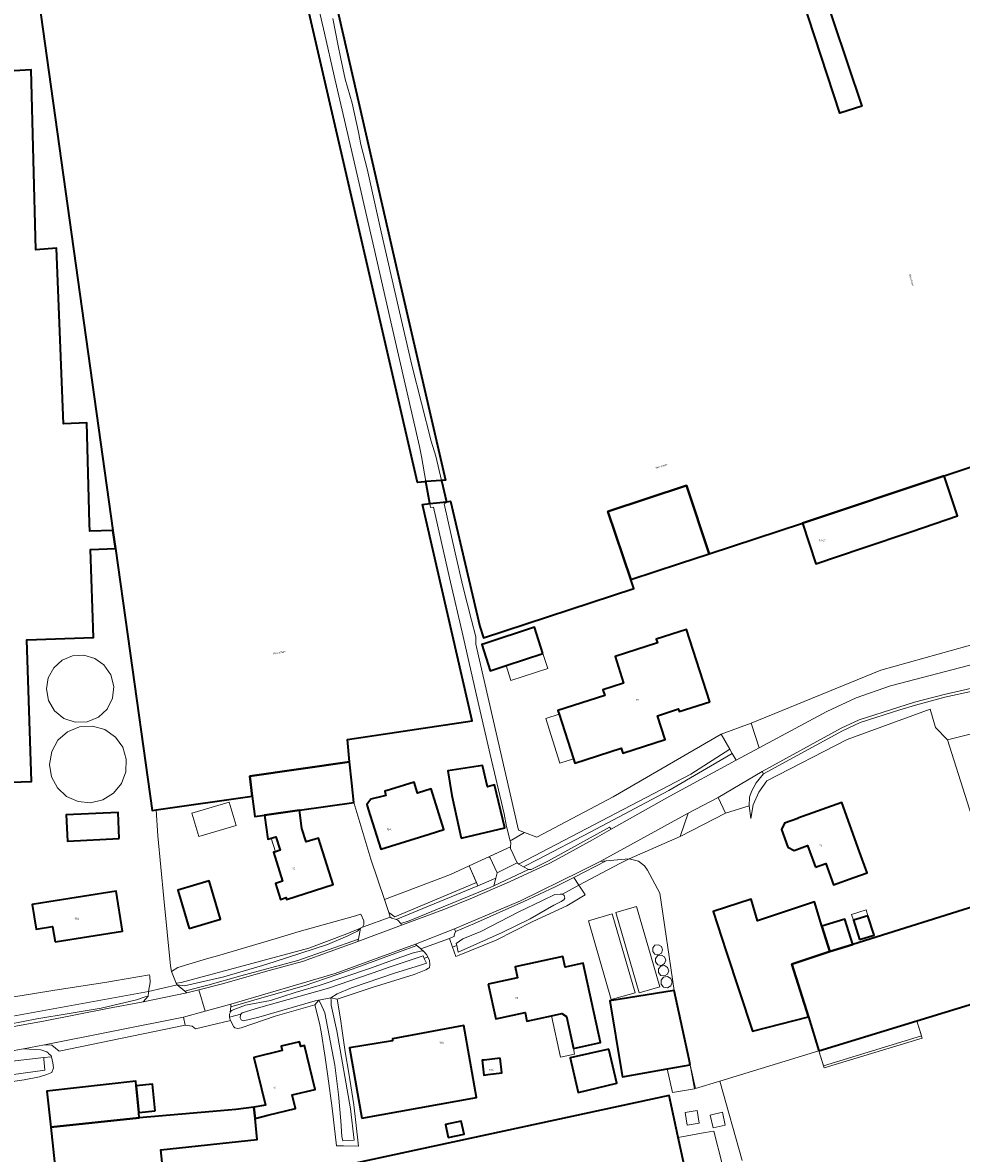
# Model space of a CAD drawing. Header units: metres. Extents: x 73718 to 76933, y 443658 to 446696.
# Tile 107 of 161: x 75164 to 75333, y 445116 to 445320. Entities that reach past the tile are written whole.
import ezdxf
from ezdxf.enums import TextEntityAlignment as Align

# ---------------------------------------------------------------- set-up
doc = ezdxf.new("R2010")
doc.units = ezdxf.units.M
for name, color, linetype, lineweight in [('B-WE-GR-GRAS-GV', 60, 'Continuous', 13), ('B-WE-KW-KUNSTWERK_DEK-GV', 170, 'Continuous', 18), ('B-WE-KW-KUNSTWERK_STUW-G', 170, 'Continuous', 18), ('B-WE-OG-BEBOUWING-GV', 7, 'Continuous', 35), ('B-WE-OG-BEBOUWING-T18', 10, 'Continuous', 18), ('B-WE-OG-BEBOUWING_LUIFEL-GV', 7, 'Continuous', 18), ('B-WE-OG-BEBOUWING_OPSLAGTANK-GV', 7, 'Continuous', 18), ('B-WE-OG-BEBOUWING_OVERBOUWING-GV', 7, 'Continuous', 18), ('B-WE-OG-TERREIN_ERF-GV', 7, 'Continuous', 18), ('B-WE-OG-TERREIN_OEVER-GV', 7, 'Continuous', 18), ('B-WE-OG-TOPOGRAFIE-T18', 10, 'Continuous', 18), ('B-WE-OG-WATER_SLOOT-GV', 120, 'Continuous', 18), ('B-WE-OG-WEG-GV', 7, 'Continuous', 18), ('B-WE-VH-GESLOTENVERHARDING_ASFALT-GV', 10, 'Continuous', 18), ('B-WE-VH-OPENVERHARDING_BETONELEMENT-GV', 30, 'Continuous', 18), ('B-WE-VH-OPENVERHARDING_BETONSTRAATSTEEN-GV', 30, 'Continuous', 18), ('B-WE-VH-OPENVERHARDING_SIERBESTRATING-GV', 30, 'Continuous', 18), ('B-WE-VH-OPENVERHARDING_STRAATBAKSTEEN-GV', 30, 'Continuous', 18)]:
    doc.layers.add(name, color=color, linetype=linetype, lineweight=lineweight)
doc.styles.add('NLCS-ISO-M200-T18', font='NLCS-ISO.ttf', dxfattribs={"height": 0.36})

msp = doc.modelspace()

# ---------------------------------------------------------------- linework, layer by layer
at = {"layer": 'B-WE-GR-GRAS-GV', "flags": 128}
for points in [[(75425.124, 445173.188), (75388.94, 445161.893), (75384.187, 445177.199), (75363.826, 445170.532), (75355.96, 445195.874), (75352.304, 445194.786), (75351.946, 445196.023), (75330.104, 445190.607), (75344.274, 445145.883), (75342.047, 445145.321), (75324.576, 445139.974), (75325.527, 445136.866), (75307.887, 445131.468), (75306.936, 445134.576), (75289.055, 445129.104), (75293.131, 445114.814)], [(75289.52, 445114.179), (75288.011, 445120.092), (75286.457, 445119.816), (75281.588, 445118.951), (75294.53, 445059.712)]]:
    msp.add_lwpolyline(points, dxfattribs=at)
at = {"layer": 'B-WE-KW-KUNSTWERK_DEK-GV', "flags": 128}
msp.add_lwpolyline([(75251.379, 445171.285), (75247.457, 445169.485), (75247.742, 445169.313), (75248.956, 445166.64), (75252.573, 445168.399), (75251.36, 445171.016)], close=True, dxfattribs=at)
at = {"layer": 'B-WE-KW-KUNSTWERK_STUW-G', "flags": 128}
msp.add_lwpolyline([(75243.928, 445167.865), (75245.49, 445164.298)], dxfattribs=at)
at = {"layer": 'B-WE-OG-BEBOUWING-GV', "flags": 128}
for points in [[(75161.317, 445360.195), (75161.917, 445356.118), (75179.771, 445228.318), (75180.229, 445225.041), (75182.443, 445209.194), (75186.817, 445177.883), (75187.547, 445177.985), (75204.876, 445180.41), (75204.426, 445184.035), (75222.406, 445186.604), (75222.002, 445190.627), (75244.484, 445194.024), (75235.516, 445232.989), (75236.867, 445233.145), (75236.154, 445237.1), (75235.926, 445237.077), (75234.604, 445236.948), (75207.043, 445356.694), (75204.935, 445365.854)], [(75329.497, 445238.14), (75303.97, 445229.633), (75306.353, 445222.319), (75314.694, 445225.117), (75323.669, 445228.127), (75331.901, 445230.917)], [(75273.069, 445219.491), (75281.788, 445222.353), (75287.135, 445224.108), (75283.081, 445236.405), (75268.921, 445231.749)], [(75257.212, 445206.149), (75255.71, 445210.892), (75246.829, 445207.962), (75246.218, 445207.76), (75247.72, 445203.017), (75250.575, 445203.959)], [(75287.272, 445197.462), (75283.107, 445210.476), (75277.61, 445208.717), (75277.827, 445208.04), (75270.202, 445205.599), (75271.738, 445200.8), (75268.026, 445199.612), (75268.357, 445198.575), (75259.915, 445195.873), (75260.133, 445195.191), (75262.699, 445187.175), (75262.95, 445186.39), (75271.334, 445189.074), (75271.618, 445188.189), (75279.258, 445190.638), (75277.839, 445194.921), (75281.643, 445196.157), (75281.787, 445195.706)], [(75223.192, 445179.305), (75222.789, 445182.784), (75222.406, 445186.604), (75204.426, 445184.035), (75204.876, 445180.41), (75205.33, 445176.753), (75207.085, 445177.004), (75213.352, 445177.899)], [(75242.494, 445172.866), (75250.345, 445174.714), (75248.472, 445182.46), (75247.227, 445182.106), (75246.345, 445185.94), (75240.099, 445184.972), (75240.798, 445180.562)], [(75225.767, 445178.087), (75228.035, 445170.865), (75236.726, 445173.594), (75239.398, 445174.433), (75237.069, 445181.732), (75234.636, 445180.967), (75234.013, 445182.952), (75229.778, 445181.621), (75228.735, 445181.315), (75228.853, 445180.806), (75228.908, 445180.571), (75228.454, 445180.454), (75226.244, 445179.888), (75225.522, 445178.931)], [(75306.282, 445167.627), (75308.186, 445168.31), (75309.574, 445164.445), (75313.225, 445165.756), (75315.594, 445166.607), (75314.246, 445170.424), (75311.058, 445179.306), (75303.114, 445176.454), (75303.124, 445176.427), (75300.705, 445175.559), (75300.199, 445174.422), (75301.348, 445171.221), (75302.461, 445170.665), (75304.88, 445171.533)], [(75180.929, 445172.78), (75180.707, 445177.513), (75171.384, 445177.075), (75171.606, 445172.342)], [(75213.352, 445177.899), (75207.085, 445177.004), (75207.702, 445172.684), (75208.271, 445172.864), (75209.101, 445173.128), (75209.871, 445170.7), (75209.042, 445170.437), (75208.693, 445170.326), (75210.341, 445165.127), (75209.053, 445164.719), (75209.965, 445161.842), (75210.956, 445162.157), (75211.055, 445161.844), (75219.443, 445164.502), (75216.785, 445172.89), (75214.591, 445172.195), (75213.82, 445174.626)], [(75193.538, 445156.608), (75199.17, 445158.287), (75197.108, 445165.203), (75191.476, 445163.524)], [(75169.346, 445154.206), (75181.509, 445156.13), (75180.375, 445163.299), (75168.212, 445161.375), (75165.249, 445160.906), (75165.947, 445156.491), (75168.91, 445156.96)], [(75305.065, 445140.696), (75302.051, 445150.169), (75308.882, 445152.428), (75307.472, 445157.007), (75306.122, 445161.392), (75295.855, 445157.997), (75294.741, 445161.858), (75287.88, 445159.679), (75290.251, 445152.461), (75294.974, 445138.114)], [(75306.936, 445134.576), (75324.576, 445139.974), (75342.047, 445145.321), (75337.115, 445161.268), (75313.033, 445153.726), (75308.883, 445152.426), (75308.882, 445152.428), (75302.051, 445150.169), (75305.065, 445140.696)], [(75307.472, 445157.007), (75308.882, 445152.428), (75308.883, 445152.426), (75313.033, 445153.726), (75311.6, 445158.3)], [(75314.234, 445154.584), (75316.85, 445155.401), (75315.758, 445158.9), (75313.142, 445158.083)], [(75247.357, 445146.57), (75248.731, 445140.32), (75254.005, 445141.479), (75254.349, 445139.917), (75258.739, 445140.882), (75260.6, 445141.291), (75261.437, 445140.738), (75262.704, 445134.976), (75267.588, 445136.049), (75264.447, 445150.338), (75261.224, 445149.629), (75260.803, 445151.564), (75252.203, 445149.684), (75252.628, 445147.719)], [(75283.748, 445132.023), (75283.532, 445132.994), (75280.854, 445145.438), (75269.244, 445143.542), (75271.392, 445130.843), (75271.566, 445129.863), (75279.617, 445131.289)], [(75224.607, 445122.409), (75245.238, 445126.174), (75242.946, 445139.143), (75230.14, 445136.74), (75230.114, 445136.385), (75222.365, 445135.07)], [(75205.15, 445124.393), (75205.368, 445122.354), (75207.675, 445122.961), (75212.632, 445124.162), (75212.041, 445126.6), (75216.209, 445127.61), (75214.297, 445135.495), (75213.599, 445135.326), (75213.388, 445136.196), (75210.049, 445135.386), (75210.243, 445134.585), (75205.156, 445133.352), (75207.24, 445124.757)], [(75269.11, 445134.879), (75262.116, 445133.309), (75263.59, 445127.072), (75270.513, 445128.709)], [(75249.531, 445133.241), (75246.666, 445132.9), (75246.288, 445132.855), (75246.606, 445130.181), (75247.309, 445130.265), (75249.849, 445130.567)], [(75168.584, 445120.786), (75184.533, 445122.512), (75184.441, 445123.462), (75183.975, 445128.278), (75183.897, 445129.105), (75167.89, 445127.289)], [(75187.378, 445123.746), (75186.912, 445128.563), (75183.975, 445128.278), (75184.441, 445123.462)], [(75295.351, 445055.957), (75294.53, 445059.712), (75281.588, 445118.951), (75279.933, 445126.525), (75217.315, 445112.972), (75131.501, 445094.25), (75131.226, 445094.19), (75131.473, 445093.059), (75146.872, 445022.474), (75162.127, 445025.827), (75176.58, 444960.065), (75182.439, 444961.343), (75247.308, 444975.495), (75309.944, 444989.16)], [(75184.533, 445122.512), (75168.584, 445120.786), (75169.975, 445107.743), (75189.135, 445109.787), (75188.397, 445116.709), (75205.772, 445118.562), (75205.368, 445122.354), (75205.15, 445124.393), (75201.909, 445124.012), (75197.751, 445123.6)], [(75240.162, 445118.928), (75243.024, 445119.555), (75242.511, 445121.895), (75239.649, 445121.268)]]:
    msp.add_lwpolyline(points, close=True, dxfattribs=at)
for points in [[(75211.953, 445358.345), (75231.001, 445274.83), (75239.65, 445237.395), (75238.969, 445237.337), (75236.154, 445237.1), (75235.926, 445237.077), (75234.604, 445236.948), (75207.043, 445356.694)], [(75211.953, 445358.345), (75231.001, 445274.83), (75239.65, 445237.395), (75238.969, 445237.337), (75239.85, 445233.49), (75240.586, 445233.576), (75245.83, 445211.005), (75246.501, 445208.961), (75273.62, 445217.862), (75273.191, 445219.13), (75273.069, 445219.491), (75268.921, 445231.749), (75283.081, 445236.405), (75287.135, 445224.108), (75303.97, 445229.633), (75329.497, 445238.14), (75339.852, 445241.627), (75377.494, 445254.344), (75343.114, 445356.952)], [(75161.917, 445356.118), (75179.771, 445228.318), (75180.229, 445225.041), (75182.443, 445209.194), (75186.817, 445177.883), (75187.547, 445177.985), (75204.876, 445180.41), (75204.426, 445184.035), (75222.406, 445186.604), (75222.002, 445190.627), (75244.484, 445194.024), (75235.516, 445232.989), (75236.867, 445233.145), (75239.85, 445233.49), (75240.586, 445233.576), (75245.83, 445211.005), (75246.501, 445208.961), (75273.62, 445217.862), (75273.191, 445219.13), (75273.069, 445219.491), (75268.921, 445231.749), (75283.081, 445236.405), (75287.135, 445224.108), (75303.97, 445229.633), (75329.497, 445238.14), (75339.852, 445241.627)], [(75301.753, 445343.261), (75314.663, 445304.73), (75310.67, 445303.517), (75297.062, 445345.172)], [(75301.753, 445343.261), (75314.663, 445304.73), (75310.67, 445303.517), (75297.062, 445345.172)], [(75112.51, 445181.381), (75165.114, 445183.051), (75164.302, 445208.618), (75176.296, 445208.999), (75175.722, 445224.878), (75180.229, 445225.041), (75179.771, 445228.318), (75175.603, 445228.167), (75175.553, 445229.543), (75175.086, 445247.725), (75170.869, 445247.5), (75170.198, 445264.159), (75169.627, 445279.141), (75165.867, 445278.865), (75165.058, 445311.318), (75160.967, 445311.067)]]:
    msp.add_lwpolyline(points, dxfattribs=at)
at = {"layer": 'B-WE-OG-BEBOUWING_LUIFEL-GV', "flags": 128}
for points in [[(75258.1, 445203.457), (75257.212, 445206.149), (75250.575, 445203.959), (75251.463, 445201.267)], [(75262.699, 445187.175), (75260.133, 445195.191), (75257.722, 445194.419), (75260.287, 445186.403)], [(75209.871, 445170.7), (75209.101, 445173.128), (75208.271, 445172.864), (75209.042, 445170.437)], [(75313.142, 445158.083), (75315.758, 445158.9), (75315.437, 445159.93), (75312.821, 445159.114)], [(75260.383, 445133.399), (75262.927, 445133.958), (75262.703, 445134.976), (75261.437, 445140.738), (75260.6, 445141.291), (75258.739, 445140.882)], [(75324.576, 445139.974), (75306.936, 445134.576), (75307.765, 445131.865), (75325.406, 445137.263)], [(75284.517, 445127.738), (75283.748, 445132.023), (75279.617, 445131.289), (75280.561, 445127.027)]]:
    msp.add_lwpolyline(points, close=True, dxfattribs=at)
at = {"layer": 'B-WE-OG-BEBOUWING_OPSLAGTANK-GV', "flags": 128}
for points in [[(75174.552, 445205.814), (75172.52, 445205.7), (75170.64, 445204.921), (75169.122, 445203.565), (75168.138, 445201.784), (75167.797, 445199.777), (75168.18, 445197.654), (75169.28, 445195.799), (75170.96, 445194.445), (75173.007, 445193.764), (75175.163, 445193.841), (75177.156, 445194.667), (75178.735, 445196.137), (75179.701, 445198.066), (75179.932, 445200.211), (75179.398, 445202.301), (75178.168, 445204.074), (75176.508, 445205.251)], [(75176.081, 445193.072), (75173.758, 445192.942), (75171.608, 445192.052), (75169.873, 445190.501), (75168.747, 445188.465), (75168.357, 445186.17), (75168.726, 445183.938), (75169.793, 445181.943), (75171.444, 445180.396), (75173.505, 445179.462), (75175.757, 445179.24), (75177.961, 445179.754), (75179.882, 445180.949), (75181.318, 445182.698), (75182.115, 445184.815), (75182.189, 445187.077), (75181.532, 445189.242), (75180.214, 445191.081), (75178.317, 445192.428)], [(75278.263, 445146.106), (75274.062, 445160.549), (75270.333, 445159.464), (75274.534, 445145.021)], [(75269.709, 445159.226), (75265.4, 445157.973), (75269.528, 445143.78), (75273.837, 445145.033)], [(75278.779, 445152.767), (75278.564, 445153.359), (75278.019, 445153.674), (75277.399, 445153.564), (75276.995, 445153.082), (75276.995, 445152.453), (75277.399, 445151.971), (75278.019, 445151.861), (75278.564, 445152.176)], [(75279.357, 445150.885), (75279.135, 445151.494), (75278.574, 445151.818), (75277.936, 445151.706), (75277.519, 445151.209), (75277.519, 445150.561), (75277.936, 445150.065), (75278.574, 445149.952), (75279.135, 445150.276)], [(75279.906, 445148.981), (75279.683, 445149.592), (75279.119, 445149.918), (75278.478, 445149.805), (75278.06, 445149.306), (75278.06, 445148.655), (75278.478, 445148.156), (75279.119, 445148.043), (75279.683, 445148.369)], [(75280.486, 445146.928), (75280.248, 445147.581), (75279.646, 445147.928), (75278.962, 445147.808), (75278.515, 445147.275), (75278.515, 445146.58), (75278.962, 445146.048), (75279.646, 445145.927), (75280.248, 445146.275)]]:
    msp.add_lwpolyline(points, close=True, dxfattribs=at)
at = {"layer": 'B-WE-OG-BEBOUWING_OVERBOUWING-GV', "flags": 128}
for points in [[(75195.23, 445173.14), (75201.955, 445175.145), (75200.698, 445179.36), (75193.973, 445177.356)], [(75285.347, 445121.509), (75284.978, 445123.806), (75282.839, 445123.433), (75283.201, 445121.147)], [(75287.332, 445122.97), (75287.859, 445120.68), (75290.063, 445121.186), (75289.536, 445123.476)]]:
    msp.add_lwpolyline(points, close=True, dxfattribs=at)
at = {"layer": 'B-WE-OG-TERREIN_ERF-GV', "flags": 128}
for points in [[(75160.967, 445311.067), (75165.058, 445311.318), (75165.867, 445278.865), (75169.627, 445279.141), (75170.198, 445264.159), (75170.869, 445247.5), (75175.086, 445247.725), (75175.553, 445229.543), (75175.603, 445228.167), (75179.771, 445228.318), (75161.917, 445356.118)], [(75297.062, 445345.172), (75310.67, 445303.517), (75314.663, 445304.73), (75301.753, 445343.261)], [(75339.852, 445241.627), (75329.497, 445238.14), (75331.901, 445230.917), (75323.669, 445228.127), (75314.694, 445225.117), (75306.353, 445222.319), (75303.97, 445229.633), (75287.135, 445224.108), (75281.788, 445222.353), (75273.069, 445219.491), (75273.191, 445219.13), (75273.62, 445217.862), (75246.501, 445208.961), (75245.83, 445211.005), (75240.586, 445233.576), (75239.85, 445233.49), (75239.89, 445233.316), (75239.43, 445233.084), (75241.444, 445224.292), (75242.82, 445218.286), (75244.365, 445212.136), (75245.132, 445209.154), (75245.138, 445207.8), (75252.809, 445174.306), (75253.889, 445173.906), (75256.125, 445173.078), (75269.854, 445180.314), (75289.296, 445191.594), (75294.711, 445193.604), (75318.064, 445203.16), (75336.169, 445208.195)], [(75161.94, 445144.261), (75165.313, 445144.837), (75169.293, 445145.466), (75178.332, 445146.893), (75180.089, 445147.187), (75186.394, 445148.242), (75186.407, 445148.005), (75186.469, 445146.864), (75186.209, 445145.232), (75191.33, 445146.418), (75191.184, 445146.763), (75190.306, 445148.831), (75190.13, 445149.851), (75188.93, 445161.985), (75187.849, 445173.313), (75187.547, 445177.985), (75186.817, 445177.883), (75182.443, 445209.194), (75180.229, 445225.041), (75175.722, 445224.878), (75176.296, 445208.999), (75164.302, 445208.618), (75165.114, 445183.051), (75112.51, 445181.381)], [(75334.6, 445199.383), (75329.61, 445198.247), (75324.291, 445196.844), (75321.498, 445195.998), (75314.373, 445193.705), (75311.196, 445192.233), (75296.946, 445184.45), (75295.615, 445182.842), (75294.781, 445181.252), (75294.438, 445180.235), (75294.369, 445178.68), (75294.642, 445176.419), (75295.111, 445178.876), (75296.09, 445181.177), (75297.533, 445183.219), (75312.025, 445190.629), (75326.982, 445196.09), (75327.893, 445192.828), (75330.104, 445190.607), (75351.946, 445196.023)], [(75344.274, 445145.883), (75330.104, 445190.607), (75327.893, 445192.828), (75326.982, 445196.09), (75312.025, 445190.629), (75297.533, 445183.219), (75296.09, 445181.177), (75295.111, 445178.876), (75294.642, 445176.419), (75294.369, 445178.68), (75290.13, 445177.353), (75281.927, 445173.168), (75272.764, 445169.131), (75274.437, 445168.743), (75275.494, 445167.869), (75276.038, 445167.114), (75278.288, 445162.947), (75280.854, 445145.438), (75283.532, 445132.994), (75283.748, 445132.023), (75284.692, 445127.769), (75289.055, 445129.104), (75306.936, 445134.576), (75305.065, 445140.696), (75294.974, 445138.114), (75290.251, 445152.461), (75287.88, 445159.679), (75294.741, 445161.858), (75295.855, 445157.997), (75306.122, 445161.392), (75307.472, 445157.007), (75311.6, 445158.3), (75313.033, 445153.726), (75337.115, 445161.268)], [(75293.131, 445114.814), (75289.055, 445129.104), (75284.692, 445127.769), (75283.748, 445132.023), (75279.617, 445131.289), (75271.566, 445129.863), (75271.392, 445130.843), (75269.244, 445143.542), (75280.854, 445145.438), (75278.288, 445162.947), (75276.038, 445167.114), (75275.494, 445167.869), (75274.437, 445168.743), (75272.764, 445169.131), (75271.055, 445168.304), (75263.67, 445164.386), (75264.513, 445163.134), (75264.839, 445162.65), (75263.638, 445161.951), (75261.498, 445160.706), (75255.393, 445157.851), (75248.803, 445154.51), (75242.119, 445151.77), (75241.544, 445151.534), (75240.958, 445153.229), (75240.42, 445154.783), (75235.226, 445152.957), (75235.754, 445152.469), (75236.28, 445151.902), (75236.486, 445151.473), (75236.807, 445150.808), (75236.847, 445150.079), (75236.766, 445149.512), (75236.622, 445149.425), (75236.159, 445149.148), (75234.013, 445148.298), (75226.44, 445145.989), (75220.142, 445143.881), (75220.75, 445140.328), (75221.084, 445138.171), (75221.63, 445134.375), (75222.268, 445130.518), (75223.179, 445124.838), (75223.532, 445121.618), (75223.999, 445117.367), (75221.329, 445117.429), (75220.051, 445117.458), (75219.292, 445124.231), (75218.472, 445130.002), (75217.955, 445133.768), (75217.287, 445137.959), (75216.984, 445139.538), (75216.133, 445142.849), (75209, 445140.795), (75202.85, 445138.676), (75202.258, 445138.585), (75201.752, 445138.697), (75201.529, 445138.904), (75200.971, 445140.04), (75194.673, 445138.507), (75194.033, 445139.01), (75192.775, 445139.168), (75170.073, 445134.523), (75168.759, 445135.598), (75167.434, 445135.632), (75163.685, 445134.938), (75166.822, 445134.706), (75167.869, 445134.357), (75167.956, 445134.328), (75168.112, 445134.172), (75168.194, 445134.09), (75168.658, 445133.626), (75168.687, 445133.492), (75168.928, 445132.384), (75169.09, 445131.466), (75168.775, 445130.678), (75168.766, 445130.656), (75167.848, 445130.278), (75166.552, 445129.9), (75163.798, 445129.306), (75155.322, 445128.119)], [(75169.975, 445107.743), (75168.584, 445120.786), (75167.89, 445127.289), (75183.897, 445129.105), (75183.975, 445128.278), (75186.912, 445128.563), (75187.378, 445123.746), (75184.441, 445123.462), (75184.533, 445122.512), (75197.751, 445123.6), (75201.909, 445124.012), (75205.15, 445124.393), (75207.24, 445124.757), (75205.156, 445133.352), (75210.243, 445134.585), (75210.049, 445135.386), (75213.388, 445136.196), (75213.599, 445135.326), (75214.297, 445135.495), (75216.209, 445127.61), (75212.041, 445126.6), (75212.632, 445124.162), (75207.675, 445122.961), (75205.368, 445122.354), (75205.772, 445118.562), (75188.397, 445116.709), (75189.135, 445109.787)], [(75217.315, 445112.972), (75279.933, 445126.525), (75281.588, 445118.951), (75286.457, 445119.816), (75288.011, 445120.092), (75289.52, 445114.179)]]:
    msp.add_lwpolyline(points, dxfattribs=at)
for points in [[(75251.339, 445172.385), (75250.638, 445174.981), (75250.243, 445177.265), (75247.73, 445187.931), (75245.4, 445198.068), (75244.295, 445202.855), (75242.829, 445209.212), (75240.405, 445219.766), (75237.491, 445232.517), (75236.991, 445232.457), (75236.867, 445233.145), (75235.516, 445232.989), (75244.484, 445194.024), (75222.002, 445190.627), (75222.406, 445186.604), (75222.789, 445182.784), (75223.192, 445179.305), (75226.23, 445169.069), (75228.667, 445161.795), (75240.595, 445166.349), (75243.928, 445167.865), (75251.379, 445171.285), (75251.435, 445172.031)], [(75250.575, 445203.959), (75247.72, 445203.017), (75246.218, 445207.76), (75246.829, 445207.962), (75255.71, 445210.892), (75257.212, 445206.149)], [(75260.133, 445195.191), (75259.915, 445195.873), (75268.357, 445198.575), (75268.026, 445199.612), (75271.738, 445200.8), (75270.202, 445205.599), (75277.827, 445208.04), (75277.61, 445208.717), (75283.107, 445210.476), (75287.272, 445197.462), (75281.787, 445195.706), (75281.643, 445196.157), (75277.839, 445194.921), (75279.258, 445190.638), (75271.618, 445188.189), (75271.334, 445189.074), (75262.95, 445186.39), (75262.699, 445187.175)], [(75174.552, 445205.814), (75176.508, 445205.251), (75178.168, 445204.074), (75179.398, 445202.301), (75179.932, 445200.211), (75179.701, 445198.066), (75178.735, 445196.137), (75177.156, 445194.667), (75175.163, 445193.841), (75173.007, 445193.764), (75170.96, 445194.445), (75169.28, 445195.799), (75168.18, 445197.654), (75167.797, 445199.777), (75168.138, 445201.784), (75169.122, 445203.565), (75170.64, 445204.921), (75172.52, 445205.7)], [(75176.081, 445193.072), (75178.317, 445192.428), (75180.214, 445191.081), (75181.532, 445189.242), (75182.189, 445187.077), (75182.115, 445184.815), (75181.318, 445182.698), (75179.882, 445180.949), (75177.961, 445179.754), (75175.757, 445179.24), (75173.505, 445179.462), (75171.444, 445180.396), (75169.793, 445181.943), (75168.726, 445183.938), (75168.357, 445186.17), (75168.747, 445188.465), (75169.873, 445190.501), (75171.608, 445192.052), (75173.758, 445192.942)], [(75242.494, 445172.866), (75240.798, 445180.562), (75240.099, 445184.972), (75246.345, 445185.94), (75247.227, 445182.106), (75248.472, 445182.46), (75250.345, 445174.714)], [(75225.767, 445178.087), (75225.522, 445178.931), (75226.244, 445179.888), (75228.454, 445180.454), (75228.908, 445180.571), (75228.853, 445180.806), (75228.735, 445181.315), (75229.778, 445181.621), (75234.013, 445182.952), (75234.636, 445180.967), (75237.069, 445181.732), (75239.398, 445174.433), (75236.726, 445173.594), (75228.035, 445170.865)], [(75190.306, 445148.831), (75191.491, 445149.589), (75196.618, 445151.115), (75198.602, 445151.699), (75209.192, 445154.817), (75213.313, 445156.03), (75223.054, 445158.782), (75224.442, 445159.156), (75224.958, 445157.971), (75224.958, 445157.387), (75224.958, 445157.333), (75224.75, 445156.86), (75229.737, 445158.633), (75229.447, 445159.491), (75228.722, 445161.631), (75228.667, 445161.795), (75226.23, 445169.069), (75223.192, 445179.305), (75213.352, 445177.899), (75213.82, 445174.626), (75214.591, 445172.195), (75216.785, 445172.89), (75219.443, 445164.502), (75211.055, 445161.844), (75210.956, 445162.157), (75209.965, 445161.842), (75209.053, 445164.719), (75210.341, 445165.127), (75208.693, 445170.326), (75209.042, 445170.437), (75209.871, 445170.7), (75209.101, 445173.128), (75208.271, 445172.864), (75207.702, 445172.684), (75207.085, 445177.004), (75205.33, 445176.753), (75204.876, 445180.41), (75187.547, 445177.985), (75187.849, 445173.313), (75188.93, 445161.985), (75190.13, 445149.851)], [(75303.124, 445176.427), (75303.114, 445176.454), (75311.058, 445179.306), (75314.246, 445170.424), (75315.594, 445166.607), (75313.225, 445165.756), (75309.574, 445164.445), (75308.186, 445168.31), (75306.282, 445167.627), (75304.88, 445171.533), (75302.461, 445170.665), (75301.348, 445171.221), (75300.199, 445174.422), (75300.705, 445175.559)], [(75180.929, 445172.78), (75171.606, 445172.342), (75171.384, 445177.075), (75180.707, 445177.513)], [(75193.538, 445156.608), (75191.476, 445163.524), (75197.108, 445165.203), (75199.17, 445158.287)], [(75169.346, 445154.206), (75168.91, 445156.96), (75165.947, 445156.491), (75165.249, 445160.906), (75168.212, 445161.375), (75180.375, 445163.299), (75181.509, 445156.13)], [(75278.263, 445146.106), (75274.534, 445145.021), (75270.333, 445159.464), (75274.062, 445160.549)], [(75269.709, 445159.226), (75273.837, 445145.033), (75269.528, 445143.78), (75265.4, 445157.973)], [(75314.234, 445154.584), (75313.142, 445158.083), (75315.758, 445158.9), (75316.85, 445155.401)], [(75278.779, 445152.767), (75278.564, 445152.176), (75278.019, 445151.861), (75277.399, 445151.971), (75276.995, 445152.453), (75276.995, 445153.082), (75277.399, 445153.564), (75278.019, 445153.674), (75278.564, 445153.359)], [(75247.357, 445146.57), (75252.628, 445147.719), (75252.203, 445149.684), (75260.803, 445151.564), (75261.224, 445149.629), (75264.447, 445150.338), (75267.588, 445136.049), (75262.704, 445134.976), (75261.437, 445140.738), (75260.6, 445141.291), (75258.739, 445140.882), (75254.349, 445139.917), (75254.005, 445141.479), (75248.731, 445140.32)], [(75279.357, 445150.885), (75279.135, 445150.276), (75278.574, 445149.952), (75277.936, 445150.065), (75277.519, 445150.561), (75277.519, 445151.209), (75277.936, 445151.706), (75278.574, 445151.818), (75279.135, 445151.494)], [(75279.906, 445148.981), (75279.683, 445148.369), (75279.119, 445148.043), (75278.478, 445148.156), (75278.06, 445148.655), (75278.06, 445149.306), (75278.478, 445149.805), (75279.119, 445149.918), (75279.683, 445149.592)], [(75280.486, 445146.928), (75280.248, 445146.275), (75279.646, 445145.927), (75278.962, 445146.048), (75278.515, 445146.58), (75278.515, 445147.275), (75278.962, 445147.808), (75279.646, 445147.928), (75280.248, 445147.581)], [(75324.576, 445139.974), (75306.936, 445134.576), (75307.887, 445131.468), (75325.527, 445136.866)], [(75224.607, 445122.409), (75222.365, 445135.07), (75230.114, 445136.385), (75230.14, 445136.74), (75242.946, 445139.143), (75245.238, 445126.174)], [(75269.11, 445134.879), (75270.513, 445128.709), (75263.59, 445127.072), (75262.116, 445133.309)], [(75249.531, 445133.241), (75249.849, 445130.567), (75247.309, 445130.265), (75246.606, 445130.181), (75246.288, 445132.855), (75246.666, 445132.9)], [(75240.162, 445118.928), (75239.649, 445121.268), (75242.511, 445121.895), (75243.024, 445119.555)]]:
    msp.add_lwpolyline(points, close=True, dxfattribs=at)
at = {"layer": 'B-WE-OG-TERREIN_OEVER-GV', "flags": 128}
for points in [[(75219.384, 445320.524), (75220.317, 445315.606), (75220.782, 445313.554), (75221.596, 445309.596), (75222.869, 445305.264), (75224.011, 445300.094), (75224.448, 445297.85), (75225.548, 445293.45), (75228.115, 445282.133), (75231.218, 445268.452), (75233.621, 445258.087), (75237.088, 445244.419), (75237.954, 445241.69), (75237.956, 445241.684), (75238.969, 445237.337), (75239.65, 445237.395), (75231.001, 445274.83), (75211.953, 445358.345)], [(75207.043, 445356.694), (75234.604, 445236.948), (75235.926, 445237.077), (75236.154, 445237.1), (75235.337, 445241.629), (75234.969, 445243.447), (75230.003, 445265.118), (75226.765, 445279.341), (75222.679, 445297.091), (75219.645, 445310.218), (75217.873, 445317.879), (75216.002, 445325.97)]]:
    msp.add_lwpolyline(points, dxfattribs=at)
for points in [[(75253.731, 445167.724), (75256.285, 445169.047), (75265.74, 445173.941), (75279.923, 445181.48), (75291.326, 445188.096), (75290.855, 445188.907), (75283.851, 445184.372), (75252.939, 445168.23), (75252.902, 445168.207)], [(75245.49, 445164.298), (75245.233, 445164.884), (75230.539, 445158.719), (75229.447, 445159.491), (75229.737, 445158.633), (75230.03, 445158.454), (75230.769, 445158.196)], [(75240.958, 445153.229), (75241.358, 445153.397), (75241.7, 445153.524), (75241.606, 445153.919), (75242.793, 445154.711), (75246.011, 445156.07), (75252.875, 445159.573), (75257.118, 445161.623), (75259.345, 445162.708), (75260.327, 445162.8), (75260.716, 445162.8), (75263.67, 445164.386), (75262.764, 445165.788), (75259.402, 445164.077), (75253.783, 445161.435), (75247.746, 445158.73), (75244.881, 445157.483), (75241.461, 445156.031), (75241.258, 445155.37), (75241.289, 445155.242), (75240.42, 445154.783)], [(75241.7, 445153.524), (75241.358, 445153.397), (75240.958, 445153.229), (75241.544, 445151.534), (75242.119, 445151.77), (75248.803, 445154.51), (75255.393, 445157.851), (75261.498, 445160.706), (75263.638, 445161.951), (75264.839, 445162.65), (75264.513, 445163.134), (75263.67, 445164.386), (75260.716, 445162.8), (75261.059, 445162.526), (75261.15, 445162.069), (75261.013, 445161.749), (75260.51, 445161.452), (75259.208, 445160.812), (75254.893, 445158.359), (75249.871, 445155.898), (75241.979, 445152.359)], [(75191.184, 445146.763), (75191.33, 445146.418), (75192.677, 445146.29), (75199.766, 445147.859), (75206.726, 445149.945), (75208.813, 445150.57), (75218.444, 445153.737), (75222.103, 445155.258), (75222.949, 445155.664), (75223.82, 445156.12), (75224.344, 445156.684), (75221.912, 445155.632), (75215.053, 445153.041), (75192.059, 445146.872)], [(75200.8, 445140.613), (75202.818, 445141.137), (75203.047, 445141.424), (75206.002, 445142.282), (75218.619, 445145.873), (75228.026, 445149.114), (75229.527, 445149.618), (75235.622, 445151.666), (75235.835, 445151.203), (75236.486, 445151.473), (75236.28, 445151.902), (75235.754, 445152.469), (75235.384, 445152.557), (75233.671, 445152.13), (75230.14, 445150.877), (75226.342, 445149.519), (75216.92, 445146.319), (75212.588, 445145.054), (75208.147, 445143.629), (75203.67, 445142.776), (75201.733, 445142.085), (75201.573, 445142.028), (75201.219, 445141.829), (75201.106, 445141.737), (75200.982, 445141.637), (75200.89, 445141.413), (75200.777, 445141.136), (75200.755, 445140.795)], [(75236.486, 445151.473), (75235.835, 445151.203), (75236.234, 445150.337), (75235.173, 445149.959), (75230.282, 445148.479), (75223.132, 445146), (75222.72, 445145.889), (75220.165, 445144.836), (75219.036, 445144.106), (75220.142, 445143.881), (75226.44, 445145.989), (75234.013, 445148.298), (75236.159, 445149.148), (75236.622, 445149.425), (75236.766, 445149.512), (75236.847, 445150.079), (75236.807, 445150.808)], [(75141.01, 445137.541), (75141.274, 445136.004), (75144.243, 445136.534), (75150.267, 445137.484), (75156.23, 445138.424), (75161.168, 445139.374), (75166.057, 445140.314), (75171.89, 445141.291), (75177.665, 445142.258), (75184.036, 445143.716), (75185.556, 445144.313), (75186.142, 445144.418), (75186.2, 445145.124), (75186.209, 445145.232), (75156.423, 445139.827)], [(75216.133, 445142.849), (75216.984, 445139.538), (75217.287, 445137.959), (75217.955, 445133.768), (75218.472, 445130.002), (75219.292, 445124.231), (75220.051, 445117.458), (75221.329, 445117.429), (75223.999, 445117.367), (75223.532, 445121.618), (75223.179, 445124.838), (75222.268, 445130.518), (75221.63, 445134.375), (75221.084, 445138.171), (75220.75, 445140.328), (75220.142, 445143.881), (75219.036, 445144.106), (75219.071, 445143.604), (75219.098, 445142.794), (75220.132, 445138.144), (75222.562, 445124.092), (75223.243, 445118.446), (75221.171, 445118.311), (75221.029, 445119.098), (75220.826, 445121.93), (75220.389, 445126.717), (75219.747, 445131.981), (75217.916, 445141.389), (75217.178, 445143.164), (75216.854, 445143.687)], [(75200.914, 445140.157), (75200.971, 445140.04), (75201.529, 445138.904), (75201.752, 445138.697), (75202.258, 445138.585), (75202.85, 445138.676), (75209, 445140.795), (75216.133, 445142.849), (75216.854, 445143.687), (75216.174, 445143.556), (75206.034, 445140.592), (75203.291, 445139.949), (75202.857, 445140.132), (75202.697, 445140.475), (75202.736, 445141.034), (75202.818, 445141.137), (75200.8, 445140.613)], [(75142.168, 445131.452), (75142.223, 445131.204), (75142.612, 445129.44), (75146.099, 445130.169), (75150.358, 445130.9), (75162.148, 445132.775), (75164.737, 445133.059), (75167.325, 445133.342), (75168.687, 445133.492), (75168.658, 445133.626), (75168.194, 445134.09), (75168.112, 445134.172), (75167.956, 445134.328), (75167.869, 445134.357), (75166.822, 445134.706), (75163.685, 445134.938), (75158.223, 445133.928), (75147.806, 445132.422)], [(75134.854, 445125.677), (75134.886, 445125.46), (75135.196, 445124.674), (75135.727, 445124.716), (75140.905, 445125.581), (75148.086, 445127.201), (75155.322, 445128.119), (75163.798, 445129.306), (75166.552, 445129.9), (75167.848, 445130.278), (75168.766, 445130.656), (75168.775, 445130.678), (75169.09, 445131.466), (75168.928, 445132.384), (75168.687, 445133.492), (75167.325, 445133.342), (75167.349, 445133.052), (75167.513, 445131.098), (75155.749, 445129.431), (75148.711, 445128.496), (75134.914, 445125.688)]]:
    msp.add_lwpolyline(points, close=True, dxfattribs=at)
at = {"layer": 'B-WE-OG-WATER_SLOOT-GV', "flags": 128}
for points in [[(75216.002, 445325.97), (75217.873, 445317.879), (75219.645, 445310.218), (75222.679, 445297.091), (75226.765, 445279.341), (75230.003, 445265.118), (75234.969, 445243.447), (75235.337, 445241.629), (75236.154, 445237.1), (75236.867, 445233.145), (75236.991, 445232.457), (75237.491, 445232.517), (75240.405, 445219.766), (75242.829, 445209.212), (75244.295, 445202.855), (75245.4, 445198.068), (75247.73, 445187.931), (75250.243, 445177.265), (75250.638, 445174.981), (75251.339, 445172.385), (75251.588, 445172.529), (75253.889, 445173.906), (75252.809, 445174.306), (75245.138, 445207.8), (75245.132, 445209.154), (75244.365, 445212.136), (75242.82, 445218.286), (75241.444, 445224.292), (75239.43, 445233.084), (75239.89, 445233.316), (75239.85, 445233.49), (75238.969, 445237.337), (75237.956, 445241.684), (75237.954, 445241.69), (75237.088, 445244.419), (75233.621, 445258.087), (75231.218, 445268.452), (75228.115, 445282.133), (75225.548, 445293.45), (75224.448, 445297.85), (75224.011, 445300.094), (75222.869, 445305.264), (75221.596, 445309.596), (75220.782, 445313.554), (75220.317, 445315.606), (75219.384, 445320.524)], [(75156.423, 445139.827), (75186.209, 445145.232), (75186.469, 445146.864), (75186.407, 445148.005), (75186.394, 445148.242), (75180.089, 445147.187), (75178.332, 445146.893), (75169.293, 445145.466), (75165.313, 445144.837), (75161.94, 445144.261)]]:
    msp.add_lwpolyline(points, dxfattribs=at)
for points in [[(75248.727, 445165.685), (75248.956, 445166.64), (75252.573, 445168.399), (75252.902, 445168.207), (75252.939, 445168.23), (75283.851, 445184.372), (75290.855, 445188.907), (75289.296, 445191.594), (75269.854, 445180.314), (75256.125, 445173.078), (75253.889, 445173.906), (75251.588, 445172.529), (75251.339, 445172.385), (75251.435, 445172.031), (75251.379, 445171.285), (75243.928, 445167.865), (75245.233, 445164.884), (75245.49, 445164.298)], [(75228.722, 445161.631), (75229.447, 445159.491), (75230.539, 445158.719), (75245.233, 445164.884), (75243.928, 445167.865), (75240.595, 445166.349), (75228.667, 445161.795)], [(75254.893, 445158.359), (75259.208, 445160.812), (75260.51, 445161.452), (75261.013, 445161.749), (75261.15, 445162.069), (75261.059, 445162.526), (75260.716, 445162.8), (75260.327, 445162.8), (75259.345, 445162.708), (75257.118, 445161.623), (75252.875, 445159.573), (75246.011, 445156.07), (75242.793, 445154.711), (75241.606, 445153.919), (75241.7, 445153.524), (75241.979, 445152.359), (75249.871, 445155.898)], [(75190.306, 445148.831), (75191.184, 445146.763), (75192.059, 445146.872), (75215.053, 445153.041), (75221.912, 445155.632), (75224.344, 445156.684), (75224.75, 445156.86), (75224.958, 445157.333), (75224.958, 445157.387), (75224.958, 445157.971), (75224.442, 445159.156), (75223.054, 445158.782), (75213.313, 445156.03), (75209.192, 445154.817), (75198.602, 445151.699), (75196.618, 445151.115), (75191.491, 445149.589)], [(75219.036, 445144.106), (75220.165, 445144.836), (75222.72, 445145.889), (75223.132, 445146), (75230.282, 445148.479), (75235.173, 445149.959), (75236.234, 445150.337), (75235.835, 445151.203), (75235.622, 445151.666), (75229.527, 445149.618), (75228.026, 445149.114), (75218.619, 445145.873), (75206.002, 445142.282), (75203.047, 445141.424), (75202.818, 445141.137), (75202.736, 445141.034), (75202.697, 445140.475), (75202.857, 445140.132), (75203.291, 445139.949), (75206.034, 445140.592), (75216.174, 445143.556), (75216.854, 445143.687)], [(75219.036, 445144.106), (75216.854, 445143.687), (75217.178, 445143.164), (75217.916, 445141.389), (75219.747, 445131.981), (75220.389, 445126.717), (75220.826, 445121.93), (75221.029, 445119.098), (75221.171, 445118.311), (75223.243, 445118.446), (75222.562, 445124.092), (75220.132, 445138.144), (75219.098, 445142.794), (75219.071, 445143.604)], [(75134.533, 445127.882), (75134.64, 445127.151), (75134.854, 445125.677), (75134.914, 445125.688), (75148.711, 445128.496), (75155.749, 445129.431), (75167.513, 445131.098), (75167.349, 445133.052), (75167.325, 445133.342), (75164.737, 445133.059), (75162.148, 445132.775), (75150.358, 445130.9), (75146.099, 445130.169), (75142.612, 445129.44), (75141.237, 445129.153), (75138.249, 445128.58)]]:
    msp.add_lwpolyline(points, close=True, dxfattribs=at)
at = {"layer": 'B-WE-OG-WEG-GV', "flags": 128}
for points in [[(75253.731, 445167.724), (75254.637, 445167.197), (75255.132, 445167.252), (75258.224, 445168.775), (75269.219, 445174.826), (75269.489, 445174.487), (75280.073, 445180.456), (75292.022, 445186.896), (75291.326, 445188.096), (75279.923, 445181.48), (75265.74, 445173.941), (75256.285, 445169.047)], [(75263.67, 445164.386), (75271.055, 445168.304), (75272.764, 445169.131), (75270.657, 445168.949), (75268.631, 445168.774), (75262.764, 445165.788)], [(75231.626, 445157.484), (75233.13, 445157.992), (75247.702, 445163.956), (75248.391, 445164.278), (75248.727, 445165.685), (75245.49, 445164.298), (75230.769, 445158.196), (75231.096, 445158.109)], [(75191.33, 445146.418), (75192.723, 445145.316), (75195.171, 445145.954), (75196.842, 445146.389), (75202.789, 445148.073), (75213.109, 445150.855), (75223.981, 445154.663), (75224.344, 445156.684), (75223.82, 445156.12), (75222.949, 445155.664), (75222.103, 445155.258), (75218.444, 445153.737), (75208.813, 445150.57), (75206.726, 445149.945), (75199.766, 445147.859), (75192.677, 445146.29)], [(75235.754, 445152.469), (75235.226, 445152.957), (75234.539, 445153.524), (75232.537, 445152.817), (75224.394, 445149.823), (75220.184, 445148.281), (75214.195, 445146.273), (75206.607, 445144.11), (75200.994, 445142.494), (75200.955, 445142.069), (75200.89, 445141.413), (75200.982, 445141.637), (75201.106, 445141.737), (75201.219, 445141.829), (75201.573, 445142.028), (75201.733, 445142.085), (75203.67, 445142.776), (75208.147, 445143.629), (75212.588, 445145.054), (75216.92, 445146.319), (75226.342, 445149.519), (75230.14, 445150.877), (75233.671, 445152.13), (75235.384, 445152.557)], [(75141.274, 445136.004), (75141.374, 445135.421), (75151.817, 445137.128), (75167.266, 445139.909), (75178.801, 445142.161), (75185.208, 445143.376), (75186.142, 445144.418), (75185.556, 445144.313), (75184.036, 445143.716), (75177.665, 445142.258), (75171.89, 445141.291), (75166.057, 445140.314), (75161.168, 445139.374), (75156.23, 445138.424), (75150.267, 445137.484), (75144.243, 445136.534)]]:
    msp.add_lwpolyline(points, close=True, dxfattribs=at)
at = {"layer": 'B-WE-VH-GESLOTENVERHARDING_ASFALT-GV', "flags": 128}
for points in [[(75339.396, 445205.421), (75319.827, 445200.325), (75313.631, 445198.157), (75308.371, 445195.716), (75296.19, 445189.142), (75292.022, 445186.896), (75280.073, 445180.456), (75269.489, 445174.487), (75266.143, 445172.55), (75261.438, 445169.984), (75258.456, 445168.378), (75251.175, 445164.982), (75244.103, 445161.935), (75239.363, 445160.046), (75231.754, 445157.176), (75223.908, 445154.255), (75213.902, 445150.675), (75207.932, 445149.008), (75199.3, 445146.556), (75195.279, 445145.566), (75196.364, 445141.683), (75197.724, 445142.063), (75201.034, 445142.937), (75219.81, 445148.478), (75234.243, 445153.769), (75241.274, 445156.519), (75253.2, 445161.609), (75263.948, 445166.88), (75267.525, 445168.679), (75283.402, 445177.365), (75288.784, 445180.189), (75296.695, 445184.909), (75310.96, 445192.701), (75314.182, 445194.193), (75321.342, 445196.497), (75324.148, 445197.347), (75329.485, 445198.754), (75334.482, 445199.892)], [(75158.223, 445133.928), (75163.685, 445134.938), (75167.434, 445135.632), (75192.482, 445140.598), (75196.364, 445141.683), (75195.279, 445145.566), (75193.118, 445145.004), (75185.208, 445143.376), (75178.801, 445142.161), (75167.266, 445139.909), (75151.817, 445137.128)]]:
    msp.add_lwpolyline(points, dxfattribs=at)
for points in [[(75290.13, 445177.353), (75294.369, 445178.68), (75294.438, 445180.235), (75294.781, 445181.252), (75295.615, 445182.842), (75296.946, 445184.45), (75296.695, 445184.909), (75288.784, 445180.189)], [(75267.525, 445168.679), (75268.631, 445168.774), (75270.657, 445168.949), (75272.764, 445169.131), (75281.927, 445173.168), (75283.402, 445177.365)], [(75251.379, 445171.285), (75247.457, 445169.485), (75247.742, 445169.313), (75248.956, 445166.64), (75252.573, 445168.399), (75251.36, 445171.016)], [(75248.391, 445164.278), (75254.637, 445167.197), (75253.731, 445167.724), (75252.902, 445168.207), (75252.573, 445168.399), (75248.956, 445166.64), (75248.727, 445165.685)], [(75234.243, 445153.769), (75234.539, 445153.524), (75235.226, 445152.957), (75240.42, 445154.783), (75241.289, 445155.242), (75241.258, 445155.37), (75241.461, 445156.031), (75241.274, 445156.519)], [(75192.775, 445139.168), (75194.033, 445139.01), (75194.673, 445138.507), (75200.971, 445140.04), (75200.914, 445140.157), (75200.8, 445140.613), (75200.755, 445140.795), (75200.777, 445141.136), (75200.89, 445141.413), (75200.955, 445142.069), (75200.994, 445142.494), (75201.034, 445142.937), (75197.724, 445142.063), (75196.364, 445141.683), (75192.482, 445140.598)]]:
    msp.add_lwpolyline(points, close=True, dxfattribs=at)
at = {"layer": 'B-WE-VH-OPENVERHARDING_BETONELEMENT-GV', "flags": 128}
for points in [[(75231.626, 445157.484), (75231.754, 445157.176), (75239.363, 445160.046), (75244.103, 445161.935), (75251.175, 445164.982), (75258.456, 445168.378), (75261.438, 445169.984), (75266.143, 445172.55), (75269.489, 445174.487), (75269.219, 445174.826), (75258.224, 445168.775), (75255.132, 445167.252), (75254.637, 445167.197), (75248.391, 445164.278), (75247.702, 445163.956), (75233.13, 445157.992)], [(75241.274, 445156.519), (75241.461, 445156.031), (75244.881, 445157.483), (75247.746, 445158.73), (75253.783, 445161.435), (75259.402, 445164.077), (75262.764, 445165.788), (75268.631, 445168.774), (75267.525, 445168.679), (75263.948, 445166.88), (75253.2, 445161.609)], [(75192.723, 445145.316), (75193.118, 445145.004), (75195.279, 445145.566), (75199.3, 445146.556), (75207.932, 445149.008), (75213.902, 445150.675), (75223.908, 445154.255), (75223.981, 445154.663), (75213.109, 445150.855), (75202.789, 445148.073), (75196.842, 445146.389), (75195.171, 445145.954)], [(75234.539, 445153.524), (75234.243, 445153.769), (75219.81, 445148.478), (75201.034, 445142.937), (75200.994, 445142.494), (75206.607, 445144.11), (75214.195, 445146.273), (75220.184, 445148.281), (75224.394, 445149.823), (75232.537, 445152.817)]]:
    msp.add_lwpolyline(points, close=True, dxfattribs=at)
at = {"layer": 'B-WE-VH-OPENVERHARDING_BETONSTRAATSTEEN-GV', "flags": 128}
for points in [[(75294.711, 445193.604), (75296.19, 445189.142), (75308.371, 445195.716), (75313.631, 445198.157), (75319.827, 445200.325), (75339.396, 445205.421), (75339.333, 445205.71), (75341.243, 445206.132), (75338.399, 445206.44), (75337.019, 445206.88), (75336.169, 445208.195), (75318.064, 445203.16)], [(75231.754, 445157.176), (75231.626, 445157.484), (75231.096, 445158.109), (75230.769, 445158.196), (75230.03, 445158.454), (75229.737, 445158.633), (75224.75, 445156.86), (75224.344, 445156.684), (75223.981, 445154.663), (75223.908, 445154.255)], [(75185.208, 445143.376), (75193.118, 445145.004), (75192.723, 445145.316), (75191.33, 445146.418), (75186.209, 445145.232), (75186.2, 445145.124), (75186.142, 445144.418)]]:
    msp.add_lwpolyline(points, close=True, dxfattribs=at)
at = {"layer": 'B-WE-VH-OPENVERHARDING_SIERBESTRATING-GV', "flags": 128}
for points in [[(75281.927, 445173.168), (75290.13, 445177.353), (75288.784, 445180.189), (75283.402, 445177.365)], [(75192.775, 445139.168), (75192.482, 445140.598), (75167.434, 445135.632), (75168.759, 445135.598), (75170.073, 445134.523)]]:
    msp.add_lwpolyline(points, close=True, dxfattribs=at)
at = {"layer": 'B-WE-VH-OPENVERHARDING_STRAATBAKSTEEN-GV', "flags": 128}
for points in [[(75296.946, 445184.45), (75311.196, 445192.233), (75314.373, 445193.705), (75321.498, 445195.998), (75324.291, 445196.844), (75329.61, 445198.247), (75334.6, 445199.383), (75345.203, 445201.867), (75353.363, 445204.015), (75353.23, 445204.521), (75345.077, 445202.374), (75334.482, 445199.892), (75329.485, 445198.754), (75324.148, 445197.347), (75321.342, 445196.497), (75314.182, 445194.193), (75310.96, 445192.701), (75296.695, 445184.909)], [(75289.296, 445191.594), (75290.855, 445188.907), (75291.326, 445188.096), (75292.022, 445186.896), (75296.19, 445189.142), (75294.711, 445193.604)]]:
    msp.add_lwpolyline(points, close=True, dxfattribs=at)

# ---------------------------------------------------------------- texts
at = {"layer": 'B-WE-OG-BEBOUWING-T18', "style": 'NLCS-ISO-M200-T18'}
for s, p in [('17-21', (75307.542, 445226.538)), ('19', (75274.185, 445197.793)), ('15A', (75229.511, 445174.474)), ('32', (75307.245, 445171.497)), ('15', (75212.332, 445167.377)), ('13A', (75173.277, 445158.339)), ('20', (75252.488, 445144.068)), ('18A', (75238.94, 445136.03)), ('18B', (75247.895, 445131.131)), ('18', (75208.915, 445127.892))]:
    msp.add_text(s, height=0.36, dxfattribs=at).set_placement(p, align=Align.MIDDLE)
at = {"layer": 'B-WE-OG-TOPOGRAFIE-T18', "style": 'NLCS-ISO-M200-T18'}
for rotation, p in [(286.8, (75323.616, 445273.41)), (19.2, (75278.563, 445239.907)), (9.6, (75209.774, 445206.326))]:
    msp.add_text('Novalaan', height=0.36, rotation=rotation, dxfattribs=at).set_placement(p, align=Align.MIDDLE)

doc.saveas('drawing.dxf')
